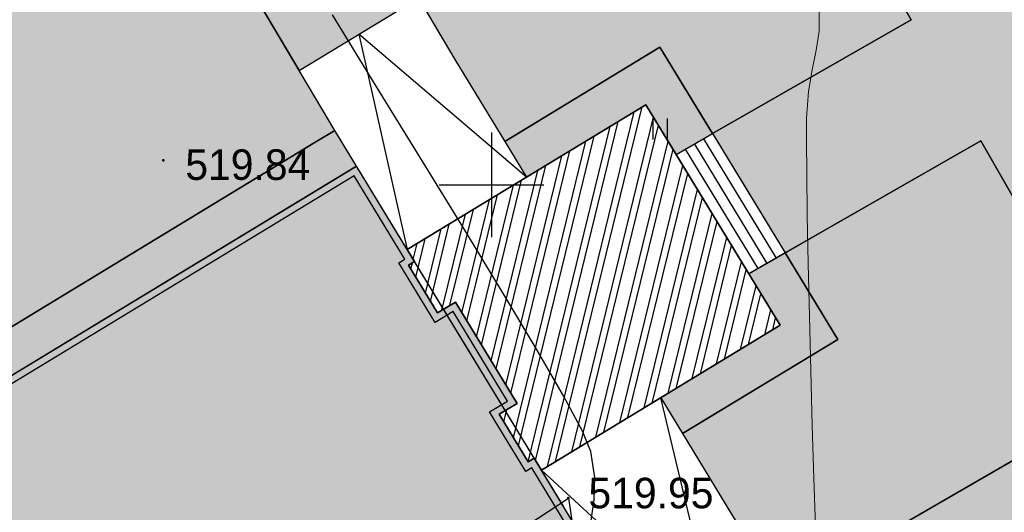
# Model space of a CAD drawing. Header units: millimetres. Extents: x -1128748 to 3035412, y -2195448 to -435774.
# Tile 123 of 159: x 859472 to 887663, y -1498103 to -1483979. Entities that reach past the tile are written whole.
import ezdxf

# ---------------------------------------------------------------- set-up
doc = ezdxf.new("R2010")
doc.units = ezdxf.units.MM
for name, color, linetype in [('(001) Сетка', 92, 'Continuous'), ('(004) Точки рельефа', 7, 'Continuous'), ('(031) Горизонтали', 42, 'Continuous'), ('(035) Откосы', 7, 'Continuous'), ('(036) Растительность', 7, 'Continuous')]:
    doc.layers.add(name, color=color, linetype=linetype)
doc.layers.add('(032) Горизонтали утолщенные', color=32, linetype='Continuous', lineweight=30)
doc.styles.add('D-431', font='txt')
doc.styles.get("Standard").update_dxf_attribs({"font": 'arial.ttf'})
doc.linetypes.add('ОТКОСЫ_УКРЕП', pattern='A,0.5,["|",Standard,S=1.199999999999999,R=0,X=0,Y=-1.199999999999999],0.8,[".",Standard,S=1,R=0.1,X=0.1,Y=-1.199999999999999],0.1,["|",Standard,S=0.5,R=0,X=0,Y=-0.5],0', length=1.399999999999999)

# ---------------------------------------------------------------- blocks, each defined once
blk = doc.blocks.new('A$C2cdd6916')
h = blk.add_hatch(color=1)
h.dxf.hatch_style = 1
h.paths.add_polyline_path([(16401.23765453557, -4652.59326917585), (12042.87668835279, -7301.11921551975), (10692.64777453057, -5079.209703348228), (11718.14447245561, -4456.027127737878), (9225.414170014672, -354.0403360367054), (9994.536693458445, 113.3465956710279), (7294.078865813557, 4557.165620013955), (6524.956342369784, 4089.778688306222), (4032.226039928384, 8191.765480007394), (3006.729342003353, 7568.582904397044), (1656.500428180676, 9790.492416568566), (26610.25341102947, 24954.60175641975), (28168.20985005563, 22390.86001160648), (31159.24188567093, 24208.47585713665), (35090.31256105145, 26597.34239697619), (27092.80284071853, 39757.8833536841), (26750.97060807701, 39550.15582848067), (23865.78187938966, 40254.20554253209), (20705.81327177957, 41025.30761030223), (19934.71120400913, 37865.33900269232), (16774.7425963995, 38636.44107046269), (16003.64052862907, 35476.47246285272), (12843.67192101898, 36247.57453062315), (12072.56985324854, 33087.60592301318), (8912.601245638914, 33858.7079907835), (8141.499177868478, 30698.73938317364), (4981.530570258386, 31469.84145094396), (4210.42850248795, 28309.87284333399), (1050.459894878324, 29080.97491110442), (279.3578271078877, 25921.00630349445), (-2880.610780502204, 26692.10837126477), (-3651.71284827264, 23532.13976365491), (-4355.762562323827, 20646.95103496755), (-16319.89070478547, 13376.48765284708), (-19205.07943347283, 14080.53736689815), (-22365.04804108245, 14851.6394346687), (-23136.15010885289, 11691.67082705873), (-26296.11871646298, 12462.77289482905), (-27067.22078423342, 9302.804287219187), (-30227.18939184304, 10073.90635498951), (-30998.29145961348, 6913.937747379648), (-34158.26006722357, 7685.039815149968), (-34929.36213499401, 4525.071207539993), (-38089.33074260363, 5296.17327531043), (-38860.43281037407, 2136.204667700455), (-42020.40141798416, 2907.306735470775), (-42791.5034857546, -252.6618721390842), (-45951.47209336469, 518.4401956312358), (-46722.57416113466, -2641.528411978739), (-47426.62387518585, -5526.717140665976), (-47768.45610782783, -5734.444665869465), (-39770.94638749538, -18894.98562257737), (-32848.84367649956, -14688.50323720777), (-34406.80011552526, -12124.76149239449), (-9453.047132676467, 3039.347847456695), (-8102.818218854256, 817.4383352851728), (-9128.314916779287, 194.2557596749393), (-6635.584614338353, -3907.731032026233), (-7404.707137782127, -4375.117963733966), (-4704.249310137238, -8818.93698807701), (-3935.126786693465, -8351.550056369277), (-1442.396484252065, -12453.53684807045), (-416.8997863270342, -11830.3542724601), (933.3291274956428, -14052.2637846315), (-3425.031838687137, -16700.7897309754), (-1867.075399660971, -19264.53147578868), (-17591.35810118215, -28819.99763514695), (-15929.53789955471, -31554.65549628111), (-15758.62178323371, -31450.79173367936), (-14927.71168242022, -32818.12066424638), (-15440.46003138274, -33129.71195205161), (-13674.77606715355, -36035.28592950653), (-13162.02771819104, -35723.69464170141), (-12331.11761737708, -37091.02357226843), (-12502.03373369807, -37194.88733487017), (-12294.30620849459, -37536.71956751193), (-10840.21353207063, -39929.54519600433), (952.998494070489, -32762.9455764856), (1160.726019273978, -33104.77780912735), (5091.79669465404, -30715.91126928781), (5507.251745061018, -31399.57573457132), (10207.44494388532, -28543.32226302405), (9791.989893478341, -27859.65779774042), (12013.89940564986, -26509.4288839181), (12844.80950646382, -27876.75781448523), (18826.87357769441, -24241.52612342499), (17995.96347688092, -22874.19719285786), (20217.87298905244, -21523.96827903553), (20633.32803945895, -22207.63274431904), (25333.52123828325, -19351.37927277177), (24918.06618787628, -18667.71480748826), (28849.1368632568, -16278.8482676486), (28641.40933805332, -15937.01603500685), (40434.62136419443, -8770.416415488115), (38772.80116256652, -6035.758554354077), (38601.885046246, -6139.622316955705), (37770.97494543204, -4772.293386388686), (38283.72329439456, -4460.70209858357), (36518.03933016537, -1555.128121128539), (36005.29098120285, -1866.719408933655), (35174.3808803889, -499.3904783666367), (35345.29699670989, -395.5267157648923), (35137.5694715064, -53.69448312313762), (33683.47679508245, 2339.131145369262), (17959.19409356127, -7216.335013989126)])
h = blk.add_hatch()
h.set_pattern_fill('ANSI32', color=1, scale=60, angle=31.28656990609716)
h.set_pattern_definition([(76.28656990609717, (-422045.4139063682, -371330.9128626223), (-555.2085801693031, 135.4831447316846), []), (76.28656990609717, (-421815.1832319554, -371191.004323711), (-555.2085801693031, 135.4831447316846), [])])
edge = h.paths.add_edge_path()
edge.add_line((12558.27843827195, 1671.303034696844), (13156.4848453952, 2034.826203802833))
edge.add_line((13156.48484539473, 2034.826203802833), (12076.30171433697, 3812.353813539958))
edge.add_arc((12013.98345677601, 3914.903483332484), 120, 121.28656990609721, 301.28656990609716, ccw=False)
edge.add_line((11951.66519921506, 4017.45315312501), (10456.02701775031, 6478.64522814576))
edge.add_line((10456.02701775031, 6478.64522814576), (9857.820610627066, 6115.122059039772))
edge.add_line((9857.820610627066, 6115.122059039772), (7572.817833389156, 9875.27661809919))
edge.add_line((7572.817833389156, 9875.27661809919), (28168.20985005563, 22390.86001160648))
edge.add_line((28168.20985005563, 22390.86001160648), (26610.25341102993, 24954.60175641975))
edge.add_line((26610.25341102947, 24954.60175641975), (1656.500428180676, 9790.492416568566))
edge.add_line((1656.500428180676, 9790.492416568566), (3006.729342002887, 7568.582904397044))
edge.add_line((3006.729342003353, 7568.582904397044), (4032.22603992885, 8191.765480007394))
edge.add_line((4032.226039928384, 8191.765480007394), (6524.956342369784, 4089.778688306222))
edge.add_line((6524.956342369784, 4089.778688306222), (7294.078865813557, 4557.165620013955))
edge.add_line((7294.078865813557, 4557.165620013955), (9994.536693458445, 113.3465956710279))
edge.add_line((9994.536693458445, 113.3465956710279), (9225.414170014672, -354.0403360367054))
edge.add_line((9225.414170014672, -354.0403360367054), (11718.14447245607, -4456.027127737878))
edge.add_line((11718.14447245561, -4456.027127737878), (10692.64777453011, -5079.209703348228))
edge.add_line((10692.64777453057, -5079.209703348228), (12042.87668835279, -7301.11921551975))
edge.add_line((12042.87668835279, -7301.11921551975), (16401.2376545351, -4652.59326917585))
edge.add_line((16401.23765453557, -4652.59326917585), (12558.27843827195, 1671.303034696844))
edge = h.paths.add_edge_path()
edge.add_line((-3935.126786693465, -8351.550056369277), (-4704.249310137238, -8818.93698807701))
edge.add_line((-4704.249310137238, -8818.93698807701), (-7404.707137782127, -4375.117963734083))
edge.add_line((-7404.707137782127, -4375.117963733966), (-6635.584614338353, -3907.731032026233))
edge.add_line((-6635.584614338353, -3907.731032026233), (-9128.314916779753, 194.2557596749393))
edge.add_line((-9128.314916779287, 194.2557596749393), (-8102.81821885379, 817.4383352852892))
edge.add_line((-8102.818218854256, 817.4383352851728), (-9453.047132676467, 3039.347847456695))
edge.add_line((-9453.047132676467, 3039.347847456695), (-34406.80011552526, -12124.76149239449))
edge.add_line((-34406.80011552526, -12124.76149239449), (-32848.84367649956, -14688.50323720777))
edge.add_line((-32848.84367649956, -14688.50323720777), (-12253.45165983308, -2172.919843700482))
edge.add_line((-12253.45165983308, -2172.919843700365), (-9968.44888259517, -5933.074402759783))
edge.add_line((-9968.44888259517, -5933.074402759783), (-10566.65528971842, -6296.597571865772))
edge.add_line((-10566.65528971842, -6296.597571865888), (-9071.017108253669, -8757.789646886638))
edge.add_arc((-9008.698850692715, -8860.339316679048), 120, -58.71343009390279, 121.28656990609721, ccw=False)
edge.add_line((-8946.380593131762, -8962.888986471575), (-7866.197462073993, -10740.4165962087))
edge.add_line((-7866.197462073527, -10740.41659620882), (-7267.991054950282, -10376.89342710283))
edge.add_line((-7267.991054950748, -10376.89342710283), (-3425.031838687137, -16700.78973097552))
edge.add_line((-3425.031838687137, -16700.7897309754), (933.3291274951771, -14052.2637846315))
edge.add_line((933.3291274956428, -14052.2637846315), (-416.8997863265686, -11830.35427245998))
edge.add_line((-416.8997863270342, -11830.3542724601), (-1442.396484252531, -12453.53684807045))
edge.add_line((-1442.396484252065, -12453.53684807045), (-3935.126786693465, -8351.550056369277))
h.paths.add_polyline_path([(41974.21412434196, 4100.856020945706), (35137.5694715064, -53.69448312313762), (35345.29699670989, -395.5267157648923), (35174.3808803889, -499.3904783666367), (36005.29098120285, -1866.719408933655), (36518.03933016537, -1555.128121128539), (38283.72329439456, -4460.70209858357), (37770.97494543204, -4772.293386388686), (38601.885046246, -6139.622316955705), (38772.80116256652, -6035.758554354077), (38980.52868777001, -6377.590786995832), (45817.17334060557, -2223.040282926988)])
h.paths.add_polyline_path([(-15440.46003138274, -33129.71195205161), (-14927.71168242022, -32818.12066424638), (-15758.62178323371, -31450.79173367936), (-15929.53789955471, -31554.65549628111), (-16137.2654247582, -31212.82326363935), (-22973.91007759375, -35367.37376770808), (-19130.95086132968, -41691.27007158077), (-12294.30620849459, -37536.71956751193), (-12502.03373369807, -37194.88733487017), (-12331.11761737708, -37091.02357226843), (-13162.02771819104, -35723.69464170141), (-13674.77606715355, -36035.28592950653)])
h.paths.add_polyline_path([(22981.42408176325, -31078.1707762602), (16999.36001053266, -34713.40246732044), (12844.80950646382, -27876.75781448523), (18826.87357769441, -24241.52612342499)])
h.paths.add_polyline_path([(31886.28822388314, 23012.0630428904), (28895.25618826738, 21194.44719736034), (28168.20985005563, 22390.86001160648), (31159.24188567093, 24208.47585713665)])
h.paths.add_polyline_path([(-35112.82937390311, -17702.53189698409), (-32121.79733828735, -15884.91605145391), (-32848.84367649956, -14688.50323720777), (-35839.87571211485, -16506.11908273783)])
for points in [[(20633.32803945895, -22207.63274431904), (25333.52123828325, -19351.37927277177), (24918.06618787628, -18667.71480748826), (28849.1368632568, -16278.8482676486), (28641.40933805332, -15937.01603500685), (40434.62136419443, -8770.416415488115), (38772.80116256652, -6035.758554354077), (38601.885046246, -6139.622316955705), (37770.97494543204, -4772.293386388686), (38283.72329439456, -4460.70209858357), (36518.03933016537, -1555.128121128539), (36005.29098120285, -1866.719408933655), (35174.3808803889, -499.3904783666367), (35345.29699670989, -395.5267157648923), (33683.47679508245, 2339.131145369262), (17959.19409356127, -7216.335013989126)], [(20633.32803945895, -22207.63274431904), (25333.52123828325, -19351.37927277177), (24918.06618787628, -18667.71480748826), (28849.1368632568, -16278.8482676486), (28641.40933805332, -15937.01603500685), (40434.62136419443, -8770.416415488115), (38772.80116256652, -6035.758554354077), (38601.885046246, -6139.622316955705), (37770.97494543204, -4772.293386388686), (38283.72329439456, -4460.70209858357), (36518.03933016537, -1555.128121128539), (36005.29098120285, -1866.719408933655), (35174.3808803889, -499.3904783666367), (35345.29699670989, -395.5267157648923), (35137.5694715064, -53.69448312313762), (33683.47679508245, 2339.131145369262), (17959.19409356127, -7216.335013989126)]]:
    blk.add_lwpolyline(points)
at = {"color": 2, "lineweight": 30}
blk.add_lwpolyline([(20700.3803931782, -21932.85286539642), (25058.74135936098, -19284.32691905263), (24643.286308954, -18600.66245376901), (28574.35698433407, -16211.79591392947), (28366.62945913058, -15869.96368128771), (40159.8414852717, -8703.364061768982), (38705.74880884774, -6310.538433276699), (38534.83269252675, -6414.402195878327), (37496.1950665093, -4705.241032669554), (38008.94341547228, -4393.64974486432), (36450.98697644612, -1829.90800005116), (35938.2386274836, -2141.499287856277), (34899.60100146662, -432.3381246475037), (35070.51711778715, -328.4743620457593), (33616.4244413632, 2064.35126644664), (17892.14173984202, -7491.114892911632)], dxfattribs=at)
blk.add_lwpolyline([(41974.21412434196, 4100.856020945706), (35137.5694715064, -53.69448312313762), (35345.29699670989, -395.5267157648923), (35174.3808803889, -499.3904783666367), (36005.29098120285, -1866.719408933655), (36518.03933016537, -1555.128121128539), (38283.72329439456, -4460.70209858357), (37770.97494543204, -4772.293386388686), (38601.885046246, -6139.622316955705), (38772.80116256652, -6035.758554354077), (38980.52868777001, -6377.590786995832), (45817.17334060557, -2223.040282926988)], close=True)
blk = doc.blocks.new('I04010')
for p, q in [((-0.4122729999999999, 0.0071460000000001), (-0.4122729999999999, 1.207145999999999)), ((0.3877269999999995, 1.207145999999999), (0.3877269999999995, 0.0071460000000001))]:
    blk.add_line(p, q)
blk = doc.blocks.new('Setka')
at = {"layer": '(001) Сетка'}
for p, q in [((0, 1.5), (0, -1.5)), ((-1.5, 0), (1.5, 0))]:
    blk.add_line(p, q, dxfattribs=at)
blk = doc.blocks.new('A$C05d28b1e')
at = {"layer": '(004) Точки рельефа', "color": 7, "linetype": 'ByBlock', "lineweight": -2}
for p in [(-75063, 38529), (-63459, 28848)]:
    blk.add_point(p, dxfattribs=at)
at = {"layer": '(031) Горизонтали', "color": 42, "linetype": 'Continuous', "lineweight": 0, "ltscale": 600}
blk.add_lwpolyline([(-56386.53453176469, 28034.07142949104), (-56433.96404277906, 29418.39603209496), (-56479.82812011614, 30926.66956748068), (-56522.76213534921, 32496.81783227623), (-56561.40146004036, 34066.76662310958), (-56594.38146576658, 35574.44173651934), (-56620.33752408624, 36957.7689691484), (-56637.9050065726, 38154.67411759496), (-56645.71928480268, 39103.08297845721), (-56642.41573033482, 39740.92134831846), (-56586.19225128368, 40501.61693271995), (-56479.71361871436, 41130.83357875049), (-56365.02213121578, 41689.50560361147), (-56284.16008738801, 42238.56732441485), (-56279.1697858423, 42838.9530582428)], dxfattribs=at)
at = {"layer": '(032) Горизонтали утолщенные', "color": 32, "linetype": 'Continuous', "lineweight": 30, "ltscale": 600}
blk.add_lwpolyline([(-62812.82864685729, 28204.78485928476), (-62719.930404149, 28796.08682160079), (-62704.98858100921, 29440.12299269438), (-62816.55395683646, 30184.69064749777), (-63062.36225598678, 30768.63997137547), (-63602.61123174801, 31777.33234260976), (-64387.11173245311, 33138.44755981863), (-65365.67460643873, 34779.66542163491), (-66488.11070203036, 36628.66572667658), (-67704.23086757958, 38613.1282735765), (-68963.84595138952, 40660.73286099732), (-70216.76680182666, 42699.1592874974)], dxfattribs=at)
at = {"layer": '(035) Откосы', "linetype": 'ОТКОСЫ_УКРЕП', "ltscale": 600}
blk.add_lwpolyline([(-68083.00000000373, 25806), (-63459, 28848), (-62519.00000000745, 22556), (-68083.00000000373, 25806)], dxfattribs=at)
at = {"layer": '(001) Сетка', "xscale": 1000, "yscale": 1000, "zscale": 1000}
blk.add_blockref('Setka', (-65665, 37831), dxfattribs=at)
at = {"layer": '(036) Растительность', "linetype": 'Continuous', "xscale": 500, "yscale": 500, "zscale": 500}
blk.add_blockref('I04010', (-60828.40621879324, 39130.08984512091), dxfattribs=at)
at = {"layer": '(004) Точки рельефа', "linetype": 'ByBlock', "char_height": 875, "attachment_point": 4, "style": 'D-431'}
for s, insert in [('519.84', (-74429.73740537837, 38402.65065734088)), ('519.95', (-62887.43416627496, 28987.35124121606))]:
    blk.add_mtext(s, dxfattribs=dict(at, insert=insert))

msp = doc.modelspace()

# ---------------------------------------------------------------- hatches: boundary and pattern name
at = {"true_color": 0x939598}
h = msp.add_hatch(color=252, dxfattribs=at)
h.dxf.hatch_style = 1
edge = h.paths.add_edge_path(flags=16)
edge.add_line((779604.0395562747, -1523030.190670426), (766947.0514380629, -1530721.697087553))
edge.add_arc((765389.095002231, -1528157.955340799), 3000.000000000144, 211.286569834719, 301.28656983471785, ccw=False)
edge.add_line((762825.3532554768, -1529715.911776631), (748887.3396702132, -1506779.797214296))
edge.add_arc((751451.0814169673, -1505221.840778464), 2999.999999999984, 121.28656983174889, 211.2865698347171, ccw=False)
edge.add_line((749893.1249812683, -1502658.099031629), (763430.473924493, -1494431.607445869))
edge.add_arc((764988.4303601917, -1496995.349192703), 2999.999999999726, 29.088455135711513, 121.2865698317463, ccw=False)
edge.add_line((767610.0409598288, -1495536.871265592), (775284.3972998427, -1509331.508505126))
edge.add_line((775284.3972998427, -1509331.508505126), (776257.4318972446, -1511080.53587602))
edge.add_line((776257.4318972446, -1511080.53587602), (778203.5010919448, -1514578.59061762))
edge.add_line((778203.5010919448, -1514578.59061762), (779176.5356893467, -1516327.617988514))
edge.add_line((779176.5356893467, -1516327.617988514), (780667.6937200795, -1519007.970996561))
edge.add_arc((778046.0831204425, -1520466.448923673), 3000.000000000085, -58.71343016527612, 29.088455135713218, ccw=False)
edge = h.paths.add_edge_path(flags=16)
edge.add_line((838948.7940319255, -1533841.388395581), (847054.8372959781, -1548912.468944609))
edge.add_arc((844412.7544111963, -1550333.524196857), 2999.999999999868, -61.726229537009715, 28.273770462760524, ccw=False)
edge.add_line((845833.8096634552, -1552975.607081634), (818110.5381018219, -1567886.683826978))
edge.add_arc((816689.482849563, -1565244.600942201), 2999.999999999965, 209.0884551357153, 298.27377046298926, ccw=False)
edge.add_line((814067.8722499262, -1566703.078869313), (806558.6851446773, -1553205.332935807))
edge.add_arc((809180.2957443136, -1551746.855008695), 2999.999999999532, 121.28656990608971, 209.0884551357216, ccw=False)
edge.add_line((807622.3393052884, -1549183.113263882), (834748.754708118, -1532698.701903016))
edge.add_arc((836306.711147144, -1535262.443647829), 2999.999999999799, 28.273770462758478, 121.2865699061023, ccw=False)
edge = h.paths.add_edge_path(flags=16)
edge.add_line((875355.7525002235, -1533771.173944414), (869964.7420785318, -1524291.837308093))
edge.add_line((869964.7420785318, -1524291.837308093), (866022.6947812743, -1517360.299350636))
edge.add_arc((868630.4706374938, -1515877.226498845), 3000.000000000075, 120.09939656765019, 209.6273998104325, ccw=False)
edge.add_line((867125.9657611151, -1513281.756391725), (890552.7344802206, -1499702.063187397))
edge.add_arc((892057.2393565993, -1502297.533294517), 2999.999999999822, 29.878037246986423, 120.0993965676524, ccw=False)
edge.add_line((894658.5026568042, -1500803.067087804), (897525.1239734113, -1505792.699367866))
edge.add_line((897525.1239734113, -1505792.699367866), (900095.9648082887, -1510267.497047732))
edge.add_line((900095.9648082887, -1510267.497047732), (902022.0551853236, -1513620.04405626))
edge.add_arc((899420.7918851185, -1515114.510262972), 2999.999999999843, -59.03634284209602, 29.878037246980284, ccw=False)
edge.add_line((900964.2746896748, -1517686.99171714), (889410.4701544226, -1524619.247185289))
edge.add_arc((890953.9529589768, -1527191.728639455), 2999.99999999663, 120.9636571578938, 150.6005223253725)
edge.add_line((888340.2981000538, -1525719.041205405), (885214.4749101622, -1531266.601929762))
edge.add_arc((882600.8200512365, -1529793.914495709), 3000.000000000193, 298.2737704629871, 330.60052232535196, ccw=False)
edge.add_line((884021.8753034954, -1532435.997380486), (879384.5836087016, -1534930.183977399))
edge.add_arc((877963.5283564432, -1532288.101092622), 3000.000000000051, 209.6273998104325, 298.2737704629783, ccw=False)
edge = h.paths.add_edge_path(flags=16)
edge.add_line((860843.9506367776, -1441945.561439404), (865853.9913074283, -1450666.022881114))
edge.add_line((865853.9913074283, -1450666.022881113), (869338.2680042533, -1456730.744224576))
edge.add_line((869338.2680042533, -1456730.744224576), (873795.6265984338, -1464489.208937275))
edge.add_arc((871194.363298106, -1465983.675143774), 2999.999999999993, -59.41036551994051, 29.87803724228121, ccw=False)
edge.add_line((872721.0203635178, -1468566.177458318), (864107.4038449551, -1473658.152959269))
edge.add_line((864107.4038449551, -1473658.152959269), (860034.6676673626, -1476065.768017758))
edge.add_line((860034.6676673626, -1476065.768017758), (849674.0025616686, -1482190.51861213))
edge.add_line((849674.0025616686, -1482190.51861213), (851751.4314984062, -1485609.093839))
edge.add_line((851751.4314984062, -1485609.093839), (860894.2421319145, -1480204.283019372))
edge.add_arc((862420.9003970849, -1482786.784624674), 3000.000000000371, 30.60362588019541, 120.58966109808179, ccw=False)
edge.add_line((865003.0298310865, -1481259.496968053), (867470.455777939, -1485432.246487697))
edge.add_line((867470.455777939, -1485432.246487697), (870888.525222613, -1483355.124908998))
edge.add_line((870888.525222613, -1483355.124908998), (868446.7391310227, -1479224.58480538))
edge.add_arc((871029.2414455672, -1477697.927739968), 2999.999999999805, 120.58963448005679, 210.5896344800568, ccw=False)
edge.add_line((869502.5843801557, -1475115.425425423), (874649.6444796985, -1472072.719278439))
edge.add_arc((876176.3015451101, -1474655.221592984), 2999.999999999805, 29.878037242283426, 120.58963448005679, ccw=False)
edge.add_line((878777.5648454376, -1473160.755386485), (884994.1958180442, -1483981.404211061))
edge.add_line((884994.1958180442, -1483981.404211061), (879309.6623775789, -1487247.257047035))
edge.add_line((879309.6623775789, -1487247.257047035), (881387.5654884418, -1490666.6125653))
edge.add_line((881387.5654884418, -1490666.6125653), (886986.8174267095, -1487449.755278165))
edge.add_line((886986.8174267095, -1487449.755278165), (889676.9114582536, -1492132.124707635))
edge.add_arc((887075.6481579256, -1493626.590914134), 3000.000000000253, -59.90060343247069, 29.878037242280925, ccw=False)
edge.add_line((888580.1530342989, -1496222.061021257), (860057.0841153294, -1512755.904412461))
edge.add_line((860057.0841153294, -1512755.904412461), (863711.4714689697, -1518769.4906563))
edge.add_line((863711.4714689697, -1518769.4906563), (862586.3859012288, -1519409.340073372))
edge.add_line((862586.3859012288, -1519409.340073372), (871761.9028752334, -1535543.201335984))
edge.add_arc((869154.127019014, -1537026.274187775), 3000.000000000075, -61.72622953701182, 29.627399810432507, ccw=False)
edge.add_line((870575.1822712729, -1539668.357072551), (854640.7526127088, -1548238.75624077))
edge.add_arc((853219.6973604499, -1545596.673355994), 2999.999999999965, 208.2737704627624, 298.27377046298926, ccw=False)
edge.add_line((850577.6144756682, -1547017.728608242), (842054.795991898, -1531171.762865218))
edge.add_arc((844696.8788766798, -1529750.70761297), 2999.999999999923, 120.0993965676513, 208.2737704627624, ccw=False)
edge.add_line((843192.3740003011, -1527155.23750585), (845693.2987889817, -1525705.537303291))
edge.add_line((845693.2987889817, -1525705.537303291), (843767.9320950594, -1522537.192641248))
edge.add_line((843767.9320950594, -1522537.192641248), (819306.1284264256, -1537402.350028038))
edge.add_line((819306.1284264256, -1537402.350028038), (805873.0791963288, -1545565.459899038))
edge.add_arc((804315.1227573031, -1543001.718154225), 2999.999999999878, 209.0884782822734, 301.28656990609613, ccw=False)
edge.add_line((801693.5127468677, -1544460.197140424), (790500.2416192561, -1524340.318952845))
edge.add_arc((793121.8522188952, -1522881.841025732), 3000.000000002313, 120.58963448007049, 209.0884551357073, ccw=False)
edge.add_line((791595.1951534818, -1520299.338711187), (802218.4039687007, -1514019.384302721))
edge.add_arc((803553.4052900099, -1516705.975353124), 3000.000000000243, 30.58965835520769, 116.42336694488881, ccw=False)
edge.add_line((806135.9069683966, -1515179.317211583), (809366.1328960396, -1520643.586904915))
edge.add_line((809366.1328960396, -1520643.586904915), (812862.4270183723, -1518616.905286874))
edge.add_line((812862.4270183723, -1518616.905286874), (809599.1095046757, -1513176.891675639))
edge.add_arc((812161.746338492, -1511617.118468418), 2999.999999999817, 120.589634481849, 211.3271806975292, ccw=False)
edge.add_line((810635.0892729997, -1509034.616153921), (822952.2335162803, -1501762.494079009))
edge.add_line((822952.2335162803, -1501762.494079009), (820874.8045795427, -1498343.918852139))
edge.add_line((820874.8045795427, -1498343.918852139), (808464.2266664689, -1505680.483992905))
edge.add_line((808464.2266664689, -1505680.483992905), (796317.3400670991, -1512861.166908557))
edge.add_line((796317.3400670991, -1512861.166908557), (789785.247054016, -1516722.641066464))
edge.add_arc((788258.5899886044, -1514140.13875192), 2999.999999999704, 209.0884551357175, 300.5896344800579, ccw=False)
edge.add_line((785636.9793889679, -1515598.616679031), (772924.916271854, -1492748.713508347))
edge.add_arc((775546.526871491, -1491290.235581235), 3000.000000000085, 120.0548210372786, 209.0884551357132, ccw=False)
edge.add_line((774044.0416994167, -1488693.595770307), (790946.2230973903, -1478913.542018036))
edge.add_line((790946.2230973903, -1478913.542018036), (811551.2649925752, -1466990.914248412))
edge.add_arc((813053.7501646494, -1469587.55405934), 3000.000000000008, 31.28656990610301, 120.05482103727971, ccw=False)
edge.add_line((815617.4919094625, -1468029.597620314), (818889.2967327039, -1473413.61375588))
edge.add_line((818889.2967327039, -1473413.61375588), (827862.3928395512, -1467960.76621929))
edge.add_line((827862.3928395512, -1467960.76621929), (824774.8282400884, -1462879.932086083))
edge.add_arc((827338.5699849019, -1461321.975647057), 3000.000000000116, 120.0548210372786, 211.2865699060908, ccw=False)
edge.add_line((825836.0848128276, -1458725.335836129), (853025.511813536, -1442992.806921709))
edge.add_line((853025.511813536, -1442992.806921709), (856740.2021643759, -1440843.387834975))
edge.add_arc((858242.6873364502, -1443440.027645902), 2999.999999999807, 29.878037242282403, 120.0548210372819, ccw=False)
edge = h.paths.add_edge_path(flags=16)
edge.add_line((857897.8808577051, -1631004.138940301), (846281.5217212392, -1640543.790695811))
edge.add_arc((844377.5844155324, -1638225.381168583), 3000.000000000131, 216.0466201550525, 309.39371673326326, ccw=False)
edge.add_line((841951.9690345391, -1639990.711172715), (838415.276002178, -1635131.190858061))
edge.add_arc((840840.8913831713, -1633365.860853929), 2999.999999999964, 129.393716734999, 216.0466201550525, ccw=False)
edge.add_line((838936.9540773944, -1631047.45132676), (850282.1316347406, -1621730.500831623))
edge.add_arc((852186.0689405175, -1624048.910358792), 2999.999999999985, 39.39371673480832, 129.3937167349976, ccw=False)
edge.add_line((854504.4784676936, -1622144.973053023), (858312.3530791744, -1626781.792107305))
edge.add_arc((855993.9435519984, -1628685.729413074), 3000.000000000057, -50.60628326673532, 39.39371673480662, ccw=False)
edge = h.paths.add_edge_path()
edge.add_arc((899420.7918851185, -1515114.510262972), 7000.000000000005, 300.9636571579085, 389.8780372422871)
edge.add_line((905490.4062525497, -1511627.422447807), (896618.9041120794, -1496185.713002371))
edge.add_line((896618.9041120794, -1496185.713002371), (867688.3208374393, -1445829.228400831))
edge.add_arc((870289.5841376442, -1444334.762194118), 2999.999999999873, 119.87803724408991, 209.8780372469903, ccw=False)
edge.add_line((868795.117931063, -1441733.498893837), (872978.5600626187, -1439330.046351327))
edge.add_line((872978.5600626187, -1439330.046351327), (870942.8603080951, -1435886.444348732))
edge.add_line((870942.8603080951, -1435886.444348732), (866339.8091590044, -1438530.968795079))
edge.add_arc((864845.3429525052, -1435929.705494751), 3000.000000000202, 228.6798708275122, 299.8780372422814, ccw=False)
edge.add_arc((858242.6873365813, -1443440.027646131), 7000.000000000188, 48.67987082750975, 120.0548210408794)
edge.add_line((854736.8886013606, -1437381.201420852), (767645.5809903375, -1487774.558932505))
edge.add_line((767645.5809903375, -1487774.558932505), (747263.6575886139, -1500160.419863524))
edge.add_line((747263.6575886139, -1500160.419863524), (742520.7353546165, -1503042.639271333))
edge.add_line((742520.7353546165, -1503042.639271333), (759125.3198271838, -1530366.809203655))
edge.add_line((759125.3198271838, -1530366.809203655), (759574.661811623, -1531106.237327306))
edge.add_arc((765556.7258873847, -1527471.005643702), 6999.999999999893, 211.2865698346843, 301.286569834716)
edge.add_line((769191.9575709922, -1533453.069719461), (781110.0410220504, -1526210.587188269))
edge.add_arc((782667.9974578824, -1528774.328935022), 3000.000000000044, 29.08845513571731, 121.28656983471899, ccw=False)
edge.add_line((785289.6080575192, -1527315.851007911), (787007.9625062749, -1530404.589036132))
edge.add_arc((784386.3519066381, -1531863.066963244), 2999.999999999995, -60.91154486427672, 29.088455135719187, ccw=False)
edge.add_line((785844.8298337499, -1534484.677562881), (783223.2192341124, -1535943.155489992))
edge.add_line((783223.2192341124, -1535943.155489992), (800724.9543594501, -1567402.482685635))
edge.add_line((800724.9543594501, -1567402.482685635), (802664.1209716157, -1566323.668119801))
edge.add_arc((804122.598898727, -1568945.278719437), 2999.999999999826, 15.949142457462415, 119.08845513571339, ccw=False)
edge.add_line((807007.1168436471, -1568120.926716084), (812642.8124590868, -1587865.434141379))
edge.add_line((812642.8124590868, -1587865.434141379), (833078.1724357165, -1637994.247333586))
edge.add_line((833078.1724357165, -1637994.247333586), (858333.5936889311, -1672695.939424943))
edge.add_arc((855907.9783079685, -1674461.269429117), 2999.999999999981, -46.41797687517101, 36.04662015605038, ccw=False)
edge.add_line((857976.1551982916, -1676634.434022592), (866744.5678545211, -1668289.631942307))
edge.add_arc((864676.3602514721, -1666116.49657821), 2999.999999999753, 216.0466201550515, 313.5828328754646, ccw=False)
edge.add_line((862250.744870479, -1667881.826582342), (847846.4574227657, -1648089.911697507))
edge.add_arc((850272.072803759, -1646324.581693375), 2999.999999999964, 129.3937167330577, 216.0466201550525, ccw=False)
edge.add_line((848368.1354980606, -1644006.172166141), (889804.5813637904, -1609984.873482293))
edge.add_line((889804.5813637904, -1609984.873482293), (891070.300940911, -1611526.641967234))
edge.add_line((891070.300940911, -1611526.641967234), (894167.516965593, -1608990.741601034))
edge.add_line((894167.516965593, -1608990.741601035), (876393.406896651, -1587347.347148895))
edge.add_line((876393.406896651, -1587347.347148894), (846254.0834760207, -1612098.531768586))
edge.add_line((846254.0834760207, -1612098.531768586), (848158.0207817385, -1614416.9412957))
edge.add_arc((845839.6112545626, -1616320.878601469), 2999.999999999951, -50.60628326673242, 39.39371673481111, ccw=False)
edge.add_line((847743.5485602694, -1618639.288128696), (838844.9641486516, -1625947.033645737))
edge.add_arc((836941.0268429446, -1623628.624118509), 3000.000000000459, 202.1786080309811, 309.3937167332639, ccw=False)
edge.add_line((834162.9920698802, -1624761.109350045), (818213.4647813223, -1585636.235852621))
edge.add_arc((820991.4995543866, -1584503.750621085), 3000.000000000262, 165.4416731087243, 202.178608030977, ccw=False)
edge.add_line((818087.8227958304, -1583749.654286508), (821172.4300707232, -1571872.25607795))
edge.add_arc((824076.1068292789, -1572626.352412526), 2999.999999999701, 118.2737704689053, 165.4416731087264, ccw=False)
edge.add_line((822655.0515767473, -1569984.269527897), (885406.105653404, -1536233.35447663))
edge.add_arc((881142.9398958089, -1528307.105822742), 8999.999999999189, 298.2737704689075, 330.6005223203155)
edge.add_line((888983.9044721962, -1532725.168125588), (891305.6943152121, -1528604.567132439))
edge.add_arc((893919.3491740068, -1530077.25456672), 2999.999999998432, 120.96365715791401, 150.6005223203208, ccw=False)
edge.add_line((892375.8663694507, -1527504.773112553), (903022.2517624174, -1521116.966989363))
at = {"true_color": 0xb1ab95}
h = msp.add_hatch(color=253, dxfattribs=at)
h.dxf.hatch_style = 1
h.paths.add_polyline_path([(857981.161592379, -1518582.685278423), (856942.7506512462, -1519184.616435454), (858408.8475843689, -1521597.196027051), (852426.783513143, -1525232.427718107), (850885.3534946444, -1522695.881518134), (849850.4028427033, -1523295.80686437), (852024.4693908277, -1526881.106991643), (860057.5268579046, -1521999.510149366)])
h.paths.add_polyline_path([(848272.2330090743, -1518395.783065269), (847441.3229082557, -1517028.454134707), (845219.4133960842, -1518378.683048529), (845634.8684464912, -1519062.347513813), (840934.6752476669, -1521918.60098536), (840519.2201972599, -1521234.936520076), (836588.1495218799, -1523623.803059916), (836380.4219966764, -1523281.970827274), (824587.2099705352, -1530448.570446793), (823133.1172941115, -1528055.744818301), (819715.5288792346, -1530132.574080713), (820317.4600362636, -1531170.985021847), (822730.8031717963, -1529704.424091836), (824184.8958482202, -1532097.249720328), (835978.1078743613, -1524930.65010081), (836185.8353995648, -1525272.482333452), (840116.9060749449, -1522883.615793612), (840532.3611253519, -1523567.280258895), (847283.5477200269, -1519464.661636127), (846868.09266962, -1518780.997170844), (847039.0087859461, -1518677.133408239), (847585.0888215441, -1519575.751718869), (847869.91888676, -1520044.462338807), (848895.4155846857, -1519421.279763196)])
h.paths.add_polyline_path([(816296.4726413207, -1532210.295322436), (812453.5134250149, -1525886.399018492), (811851.5822679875, -1524847.98807736), (810804.834151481, -1525484.084896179), (815894.158518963, -1533858.974595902), (816898.4037983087, -1533248.7062635)])
h.paths.add_polyline_path([(876485.2274424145, -1500314.938364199), (875862.0448668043, -1499289.441666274), (864068.8328406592, -1506456.041285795), (864276.5603658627, -1506797.873518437), (860345.4896904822, -1509186.740058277), (860760.9447408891, -1509870.40452356), (856060.7515420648, -1512726.657995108), (855645.2964916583, -1512042.993529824), (853423.3869794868, -1513393.222443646), (854254.2970803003, -1514760.551374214), (854865.0294096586, -1515765.560197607), (855903.4403507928, -1515163.629040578), (855072.0662530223, -1513795.536565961), (855242.982369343, -1513691.67280336), (855658.4374197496, -1514375.337268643), (862409.6240144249, -1510272.718645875), (861994.1689640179, -1509589.054180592), (865925.2396393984, -1507200.187640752), (865717.5121141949, -1506858.35540811)])
h.paths.add_polyline_path([(882893.2761167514, -1493144.379656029), (881387.5654884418, -1490666.612565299), (880346.7456743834, -1491264.57972955), (881244.5968432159, -1492742.065533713), (877826.2745167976, -1494819.340785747), (878449.4570924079, -1495844.837483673)])
h.paths.add_polyline_path([(877803.9517492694, -1484769.489956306), (873359.8798431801, -1487470.101457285), (873983.0624187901, -1488495.59815521), (877401.6376269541, -1486418.169229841), (878268.8425635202, -1487845.224211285), (879309.6623775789, -1487247.257047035)])
h.paths.add_polyline_path([(826178.207844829, -1470388.423712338), (828485.5754151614, -1468986.262917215), (829576.1449224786, -1470780.882138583), (831071.660940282, -1469872.074215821), (831775.7106543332, -1466986.885487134), (832546.8127221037, -1463826.916879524), (835706.7813297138, -1464598.018947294), (836477.8833974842, -1461438.050339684), (839637.8520050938, -1462209.152407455), (840408.9540728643, -1459049.183799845), (843568.9226804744, -1459820.285867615), (844340.0247482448, -1456660.317260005), (847499.9933558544, -1457431.419327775), (848271.0954236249, -1454271.450720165), (851431.064031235, -1455042.552787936), (852202.1660990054, -1451882.584180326), (855362.134706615, -1452653.686248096), (856133.2367743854, -1449493.717640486), (859293.2053819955, -1450264.819708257), (862178.3941106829, -1450968.869422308), (862520.2263433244, -1450761.141897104), (864000.2849603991, -1453196.696554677), (865623.9880654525, -1452209.990809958), (866818.4213353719, -1454175.526147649), (865194.718230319, -1455162.231892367), (870517.7360636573, -1463921.682853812), (866586.665388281, -1466310.549393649), (867313.7117264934, -1467506.962207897), (864322.6796908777, -1469324.578053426), (863595.6333526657, -1468128.16523918), (861288.2657823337, -1469530.326034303), (861781.6186546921, -1470342.177586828), (860243.3736078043, -1471276.951450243), (859750.0207354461, -1470465.099897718), (843000.241335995, -1480643.748632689), (845285.2441132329, -1484403.903191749), (845883.4505203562, -1484040.380022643), (848447.1922651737, -1482482.423583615), (849018.4429594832, -1483422.46222338), (847223.8237381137, -1484513.031730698), (848210.5294828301, -1486136.734835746), (850005.1487041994, -1485046.165328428), (851147.6500928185, -1486926.242607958), (847985.7019408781, -1488847.722216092), (852529.7415547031, -1496325.302305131), (856332.6251428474, -1494014.33358724), (857189.5011843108, -1495424.391546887), (869110.6474159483, -1488180.047778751), (868491.4069752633, -1487161.038178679), (867954.1801442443, -1487478.622071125), (857591.815306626, -1493775.712273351), (856734.9392651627, -1492365.654313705), (852932.0556770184, -1494676.623031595), (849634.3812144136, -1489250.036338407), (852796.3293663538, -1487328.556730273), (851751.431498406, -1485609.093839), (849674.0025616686, -1482190.518612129), (848849.5063874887, -1480833.744310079), (845687.558235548, -1482755.223918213), (844648.9206095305, -1481046.062755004), (859347.7066131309, -1472113.779171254), (859841.059485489, -1472925.630723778), (860610.106138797, -1472458.289897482), (862041.4019933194, -1474879.478611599), (864107.4038449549, -1473658.152959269), (862661.2512749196, -1471211.83253544), (863430.2979282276, -1470744.491709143), (862936.945055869, -1469932.640156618), (863193.3192303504, -1469776.844512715), (863920.3655685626, -1470973.257326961), (868962.3910000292, -1467909.276330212), (868235.3446618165, -1466712.863515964), (872166.4153371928, -1464323.996976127), (866843.3975038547, -1455564.546014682), (868196.0293674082, -1454742.567152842), (865853.9913074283, -1450666.022881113), (864402.5990827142, -1451548.017281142), (862922.5404656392, -1449112.462623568), (861979.9861755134, -1449685.242049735), (855251.9235241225, -1448043.446302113), (854480.8214563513, -1451203.414909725), (851320.8528487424, -1450432.312841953), (850549.7507809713, -1453592.281449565), (847389.7821733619, -1452821.179381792), (846618.680105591, -1455981.147989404), (843458.7114979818, -1455210.045921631), (842687.6094302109, -1458370.014529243), (839527.6408226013, -1457598.91246147), (838756.5387548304, -1460758.881069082), (835596.5701472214, -1459987.77900131), (834825.4680794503, -1463147.747608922), (831665.4994718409, -1462376.645541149), (830005.9537172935, -1469177.447544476), (828887.8895374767, -1467337.58364368), (817863.8000347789, -1474036.79633149), (818954.3695420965, -1475831.415552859), (818909.1248626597, -1475858.910225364), (812181.0622112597, -1474217.114477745), (811409.9601434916, -1477377.083085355), (808249.9915358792, -1476605.981017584), (807478.8894681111, -1479765.949625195), (804318.9208604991, -1478994.847557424), (803547.818792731, -1482154.816165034), (800387.8501851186, -1481383.714097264), (799616.7481173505, -1484543.682704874), (796456.7795097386, -1483772.580637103), (795685.6774419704, -1486932.549244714), (792525.708834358, -1486161.447176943), (791754.6067665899, -1489321.415784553), (788594.6381589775, -1488550.313716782), (786952.8424113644, -1495278.376368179), (786010.2881212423, -1495851.155794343), (787490.3467383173, -1498286.710451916), (785866.6436332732, -1499273.416196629), (786534.9709145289, -1500373.202113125), (779380.8533281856, -1504353.244987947), (780353.1719462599, -1506100.985387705), (787574.3733547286, -1502083.621839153), (788307.4420544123, -1503289.94493017), (789931.1451594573, -1502303.239185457), (795254.162992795, -1511062.6901469), (796317.3400670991, -1512861.166908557), (797350.3409929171, -1512250.504082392), (796864.997399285, -1511429.493927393), (799782.4503031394, -1509656.591275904), (799912.2800063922, -1509870.236421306), (804954.3054378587, -1506806.255424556), (804227.259099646, -1505609.842610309), (804483.633274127, -1505454.046966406), (804976.9861464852, -1506265.898518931), (805746.0327997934, -1505798.557692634), (806398.2248148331, -1506901.809645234), (808464.2266664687, -1505680.483992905), (807797.1779359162, -1504552.100330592), (808566.2245892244, -1504084.759504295), (808072.8717168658, -1503272.90795177), (822771.6577204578, -1494340.624368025), (823810.2953464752, -1496049.785531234), (820648.3471945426, -1497971.265139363), (820874.8045795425, -1498343.918852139), (822952.2335162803, -1501762.494079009), (824595.1701734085, -1504466.077559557), (827757.1183253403, -1502544.597951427), (831054.7927879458, -1507971.184644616), (827251.9091998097, -1510282.153362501), (828108.7852412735, -1511692.211322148), (816187.3861278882, -1518936.708763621), (817641.4788043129, -1521329.534392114), (815270.1574948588, -1522770.559140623), (815893.3400704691, -1523796.055838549), (819290.1580778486, -1521731.848514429), (817836.0654014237, -1519339.022885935), (829757.464514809, -1512094.525444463), (828900.5884733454, -1510684.467484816), (832703.4720614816, -1508373.498766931), (828159.4324476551, -1500895.918677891), (827561.2260405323, -1501259.441846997), (824997.4842957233, -1502817.398286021), (823854.9829071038, -1500937.321006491), (825649.6021284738, -1499846.751499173), (824662.8963837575, -1498223.048394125), (822868.2771623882, -1499313.617901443), (822297.0264680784, -1498373.579261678), (825458.9746200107, -1496452.099653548), (823173.9718427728, -1492691.945094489), (806424.1924433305, -1502870.593829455), (806917.5453156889, -1503682.44538198), (805379.3002688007, -1504617.219245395), (804885.9473964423, -1503805.367692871), (802578.5798261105, -1505207.528487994), (803305.626164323, -1506403.941302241), (800314.5941287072, -1508221.557147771), (800184.7644254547, -1508007.912002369), (796552.7969536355, -1510215.016957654), (795955.5803186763, -1509232.24928881), (795656.4771151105, -1509414.010873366), (790333.4592817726, -1500654.559911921), (788709.7561767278, -1501641.265656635), (787515.3229068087, -1499675.730318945), (789139.026011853, -1498689.024574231), (787658.967394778, -1496253.469916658), (788000.79962742, -1496045.742391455), (788704.8493414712, -1493160.553662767), (789475.9514092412, -1490000.585055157), (792635.9200168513, -1490771.687122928), (793407.0220846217, -1487611.718515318), (796566.9906922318, -1488382.820583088), (797338.0927600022, -1485222.851975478), (800498.0613676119, -1485993.954043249), (801269.1634353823, -1482833.985435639), (804429.1320429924, -1483605.087503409), (805200.2341107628, -1480445.118895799), (808360.2027183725, -1481216.220963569), (809131.3047861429, -1478056.252355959), (812291.273393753, -1478827.35442373), (813062.3754615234, -1475667.38581612), (816222.344069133, -1476438.487883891), (819107.5327978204, -1477142.537597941), (820603.048815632, -1476233.729675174), (819512.4793083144, -1474439.110453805), (821819.8468786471, -1473036.949658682), (822910.4163859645, -1474831.56888005), (827268.7773521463, -1472183.042933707)])
at = {"true_color": 0x7abf6e, "transparency": 33554687}
h = msp.add_hatch(color=83, dxfattribs=at)
h.dxf.hatch_style = 1
edge = h.paths.add_edge_path(flags=17)
edge.add_arc((876176.3015451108, -1474655.221592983), 2999.999999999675, 29.8780372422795, 120.5896344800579)
edge.add_line((874649.6444796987, -1472072.719278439), (869502.5843801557, -1475115.425425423))
edge.add_arc((871029.2414455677, -1477697.927739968), 2999.999999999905, 120.5896344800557, 210.5896344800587)
edge.add_line((868446.7391310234, -1479224.584805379), (871934.9981457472, -1485125.344827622))
edge.add_line((871934.9981457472, -1485125.344827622), (873359.8798431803, -1487470.101457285))
edge.add_line((873359.8798431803, -1487470.101457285), (877803.9517492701, -1484769.489956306))
edge.add_line((877803.9517492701, -1484769.489956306), (879309.6623775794, -1487247.257047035))
edge.add_line((879309.6623775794, -1487247.257047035), (884994.1958180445, -1483981.404211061))
edge.add_line((884994.1958180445, -1483981.404211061), (878777.5648454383, -1473160.755386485))
h = msp.add_hatch(color=83, dxfattribs=at)
h.dxf.hatch_style = 1
edge = h.paths.add_edge_path(flags=17)
edge.add_line((860894.242134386, -1480204.283017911), (851751.4314984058, -1485609.093839))
edge.add_line((851751.4314984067, -1485609.093839), (852796.3293663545, -1487328.556730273))
edge.add_line((852796.3293663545, -1487328.556730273), (849634.381214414, -1489250.036338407))
edge.add_line((849634.381214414, -1489250.036338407), (852932.0556770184, -1494676.623031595))
edge.add_line((852932.0556770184, -1494676.623031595), (856734.9392651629, -1492365.654313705))
edge.add_line((856734.9392651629, -1492365.654313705), (857591.8153066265, -1493775.712273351))
edge.add_line((857591.8153066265, -1493775.712273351), (868491.6617263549, -1487160.887581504))
edge.add_line((868491.6617263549, -1487160.887581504), (865003.402711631, -1481260.127559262))
edge.add_arc((862420.9003970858, -1482786.784624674), 3000.000000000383, 30.58963448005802, 120.5896610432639)
h = msp.add_hatch(color=83, dxfattribs=at)
h.dxf.hatch_style = 1
edge = h.paths.add_edge_path(flags=17)
edge.add_line((889676.9114582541, -1492132.124707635), (886986.8174267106, -1487449.755278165))
edge.add_line((886986.8174267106, -1487449.755278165), (881387.5654884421, -1490666.612565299))
edge.add_line((881387.5654884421, -1490666.612565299), (882893.2761167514, -1493144.379656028))
edge.add_line((882893.2761167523, -1493144.379656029), (878449.4570924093, -1495844.837483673))
edge.add_line((878449.4570924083, -1495844.837483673), (881257.9741634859, -1500466.47662311))
edge.add_line((881257.9741634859, -1500466.47662311), (888580.1530342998, -1496222.061021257))
edge.add_arc((887075.6481579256, -1493626.590914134), 3000.000000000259, 300.0993965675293, 389.8780372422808)

# ---------------------------------------------------------------- block references
msp.add_blockref('A$C2cdd6916', (835427.4235026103, -1490519.025250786, -3655.999999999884))

# ---------------------------------------------------------------- next in the draw order: block references
at = {"color": 5, "lineweight": 50}
msp.add_blockref('A$C05d28b1e', (938643.5028394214, -1526543.494570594), dxfattribs=at)

# ---------------------------------------------------------------- next in the draw order: linework, layer by layer
for points in [[(872721.0203635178, -1468566.177458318), (864107.4038449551, -1473658.152959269), (860034.6676673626, -1476065.768017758), (849674.0025616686, -1482190.51861213), (851751.4314984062, -1485609.093839), (860894.2421319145, -1480204.283019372, -0.4141421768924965), (865003.0298310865, -1481259.496968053), (867470.455777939, -1485432.246487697), (870888.525222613, -1483355.124908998), (868446.7391310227, -1479224.584805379, -0.414213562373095), (869502.5843801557, -1475115.425425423), (874649.6444796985, -1472072.719278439, -0.4178559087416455), (878777.5648454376, -1473160.755386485), (884994.1958180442, -1483981.404211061), (879309.6623775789, -1487247.257047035), (881387.5654884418, -1490666.6125653), (886986.8174267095, -1487449.755278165), (889676.9114582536, -1492132.124707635, -0.4130824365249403)], [(872721.0203635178, -1468566.177458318), (864107.4038449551, -1473658.152959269), (860034.6676673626, -1476065.768017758), (849674.0025616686, -1482190.51861213), (851751.4314984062, -1485609.093839), (860894.2421276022, -1480204.283021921, -0.4141421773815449), (865003.0298310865, -1481259.496968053), (867470.4557779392, -1485432.246487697), (870888.5252226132, -1483355.124908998), (868446.739131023, -1479224.584805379, -0.4142135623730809), (869502.5843801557, -1475115.425425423), (874649.6444796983, -1472072.719278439, -0.417855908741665), (878777.5648454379, -1473160.755386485), (884994.195818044, -1483981.404211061), (879309.6623775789, -1487247.257047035), (881387.5654884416, -1490666.6125653), (886986.8174267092, -1487449.755278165), (889676.9114582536, -1492132.124707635, -0.4130824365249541)]]:
    msp.add_lwpolyline(points, format="xyb")
for points in [[(878777.5648454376, -1473160.755386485, 0.4178559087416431), (874649.6444796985, -1472072.719278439), (869502.5843801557, -1475115.425425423, 0.4142135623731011), (868446.7391310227, -1479224.584805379), (871934.9981457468, -1485125.344827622), (873359.8798431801, -1487470.101457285), (877803.9517492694, -1484769.489956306), (879309.6623775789, -1487247.257047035), (884994.1958180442, -1483981.404211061)], [(878777.5648454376, -1473160.755386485, 0.4178559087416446), (874649.6444796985, -1472072.719278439), (869502.5843801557, -1475115.425425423, 0.414213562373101), (868446.7391310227, -1479224.584805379), (871934.9981457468, -1485125.344827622), (873359.8798431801, -1487470.101457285), (877803.9517492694, -1484769.489956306), (879309.6623775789, -1487247.257047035), (884994.1958180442, -1483981.404211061)], [(865003.4027116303, -1481260.127559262, 0.4142136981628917), (860894.2421343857, -1480204.283017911), (851751.431498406, -1485609.093839), (852796.3293663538, -1487328.556730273), (849634.3812144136, -1489250.036338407), (852932.0556770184, -1494676.623031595), (856734.9392651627, -1492365.654313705), (857591.815306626, -1493775.712273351), (867954.1801442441, -1487478.622071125), (868491.6617263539, -1487160.887581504)], [(889676.9114582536, -1492132.124707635), (886986.8174267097, -1487449.755278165), (881387.5654884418, -1490666.612565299), (882893.2761167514, -1493144.379656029), (878449.4570924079, -1495844.837483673), (881257.9741634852, -1500466.47662311), (888580.1530342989, -1496222.061021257, 0.413082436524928)]]:
    msp.add_lwpolyline(points, format="xyb", close=True)
at = {"lineweight": 30}
msp.add_lwpolyline([(873983.3153005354, -1488495.444481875), (869179.490500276, -1484393.685698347), (870564.9929741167, -1490572.71973391)], dxfattribs=at)
for points in [[(877803.9517492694, -1484769.489956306), (873359.8798431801, -1487470.101457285), (873983.0624187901, -1488495.59815521), (877401.6376269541, -1486418.169229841), (878268.8425635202, -1487845.224211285), (879309.6623775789, -1487247.257047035)], [(881244.5968432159, -1492742.065533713), (874407.9521903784, -1496896.616037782), (870564.9929741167, -1490572.71973391), (877401.6376269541, -1486418.169229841)], [(882893.2761167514, -1493144.379656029), (881387.5654884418, -1490666.612565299), (880346.7456743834, -1491264.57972955), (881244.5968432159, -1492742.065533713), (877826.2745167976, -1494819.340785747), (878449.4570924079, -1495844.837483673)]]:
    msp.add_lwpolyline(points, close=True)
for points in [[(857189.5011843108, -1495424.391546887), (869110.6474159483, -1488180.047778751), (868491.4069752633, -1487161.038178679), (867954.1801442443, -1487478.622071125), (857591.815306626, -1493775.712273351)], [(868516.6758193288, -1487202.620079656), (875030.881884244, -1497922.266409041)], [(879294.3392614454, -1487222.041635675), (881387.5654884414, -1490666.6125653)], [(878789.2524705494, -1487546.24062916), (880867.1555814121, -1490965.596147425)], [(879049.4574240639, -1487396.748838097), (881127.3605349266, -1490816.104356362)], [(881344.9247373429, -1490691.110339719), (886986.8174267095, -1487449.755278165)], [(878268.8425635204, -1487845.224211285), (880346.7456743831, -1491264.57972955)], [(878529.0475170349, -1487695.732420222), (880606.9506278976, -1491115.087938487)], [(880346.7456743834, -1491264.57972955), (885198.6512008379, -1488477.0845746)], [(888580.1530342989, -1496222.061021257), (860057.0841153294, -1512755.904412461), (863711.4714689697, -1518769.4906563)], [(888580.1530342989, -1496222.061021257), (860057.0841153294, -1512755.904412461), (863711.47146897, -1518769.4906563)]]:
    msp.add_lwpolyline(points)
at = {"lineweight": 30, "elevation": -3655.999999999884}
msp.add_lwpolyline([(874407.9521903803, -1496896.616037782), (879433.8686973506, -1501523.847910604), (877826.2745167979, -1494819.340785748)], dxfattribs=at)

doc.saveas('drawing.dxf')
